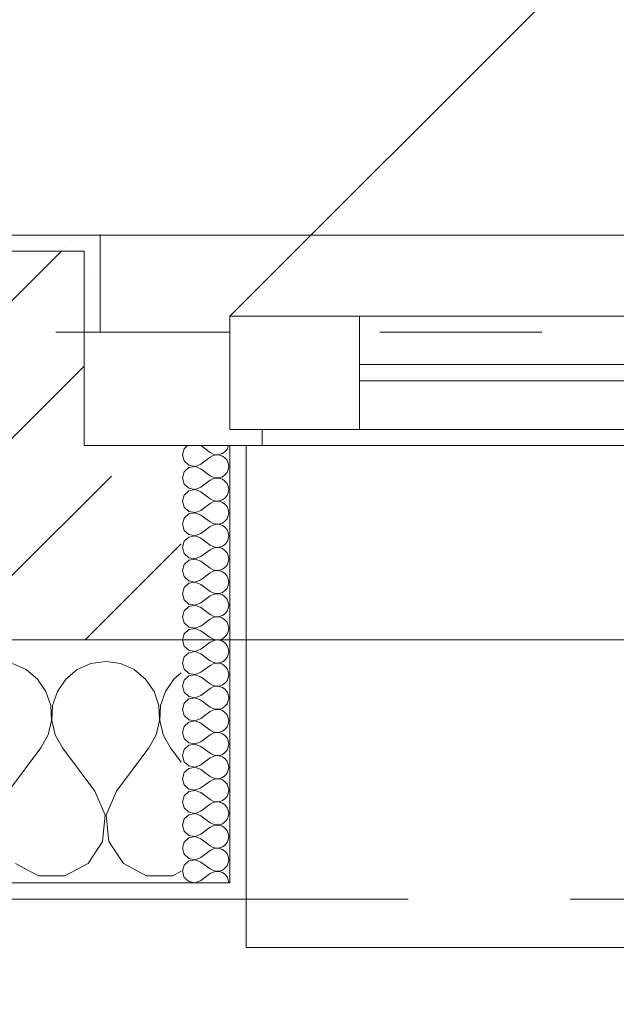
# Model space of a CAD drawing. Header units: metres. Extents: x -3.6 to 90.7, y -11.1 to 18.
# Tile 49 of 256: x 8.28 to 8.648, y -0.22 to 0.388. Entities that reach past the tile are written whole.
import ezdxf

# ---------------------------------------------------------------- set-up
doc = ezdxf.new("R2010")
doc.units = ezdxf.units.M
doc.header["$MEASUREMENT"] = 0
doc.linetypes.add('Strichlinie eng', pattern=[0.115, 0.075, -0.04])
doc.linetypes.add('Untersicht', pattern=[0.1, 0.075, -0.025])
for name, color, linetype in [('152 - Bemaßung_ Beschriftung.Ausbau', 7, 'Continuous'), ('603 - Struktur.Bodenplatte_ Decke Roh', 7, 'Continuous'), ('604 - Struktur.Wand Aussen', 7, 'Continuous'), ('650 - Abdeckung.Fußboden Aufbau', 7, 'Continuous'), ('Neubau_653 - Abdeckung.TB Verkofferung', 7, 'Continuous')]:
    doc.layers.add(name, color=color, linetype=linetype)
doc.styles.add('ERSTELLTER_STIL_2', font='txt')
doc.dimstyles.new('ERSTELLTER_STIL__1', dxfattribs={"dimtxt": 0.1, "dimasz": 0.0532, "dimexe": 0.18, "dimexo": 0.0625, "dimgap": 0, "dimtad": 1, "dimzin": 0, "dimdsep": 46, "dimtxsty": 'ERSTELLTER_STIL_2', "dimblk": 'ARROWHEAD_2', "dimblk1": 'ARROWHEAD_2', "dimblk2": 'ARROWHEAD_2', "dimcen": 0.09, "dimse1": 1, "dimse2": 1, "dimclrd": 7, "dimclre": 7, "dimclrt": 7, "dimazin": 0, "dimtfac": 1, "dimtdec": 4, "dimtmove": 0, "dimatfit": 3, "dimfxl": 1, "dimtolj": 1, "dimtzin": 0, "dimarcsym": 0})
doc.dimstyles.new('ERSTELLTER_STIL__2', dxfattribs={"dimtxt": 0.1, "dimasz": 0.0532, "dimexe": 0.18, "dimexo": 0.0625, "dimgap": 0, "dimtad": 1, "dimzin": 0, "dimdsep": 46, "dimtxsty": 'ERSTELLTER_STIL_2', "dimblk": 'ARROWHEAD_2', "dimblk1": 'ARROWHEAD_2', "dimblk2": 'ARROWHEAD_2', "dimcen": 0.09, "dimse1": 1, "dimse2": 1, "dimclrd": 7, "dimclre": 7, "dimclrt": 7, "dimazin": 0, "dimtfac": 1, "dimtdec": 4, "dimtmove": 2, "dimatfit": 3, "dimfxl": 1, "dimtolj": 1, "dimtzin": 0, "dimarcsym": 0})
doc.dimstyles.new('ERSTELLTER_STIL__3', dxfattribs={"dimtxt": 0.1, "dimasz": 0.0532, "dimexe": 0.18, "dimexo": 0.0625, "dimgap": 0, "dimtad": 1, "dimtih": 1, "dimtoh": 1, "dimzin": 0, "dimdsep": 46, "dimtxsty": 'ERSTELLTER_STIL_2', "dimblk": 'ARROWHEAD_2', "dimblk1": 'ARROWHEAD_2', "dimblk2": 'ARROWHEAD_2', "dimcen": 0.09, "dimse1": 1, "dimse2": 1, "dimclrd": 7, "dimclre": 7, "dimclrt": 7, "dimazin": 0, "dimtfac": 1, "dimtdec": 4, "dimtmove": 0, "dimatfit": 3, "dimfxl": 1, "dimtolj": 1, "dimtzin": 0, "dimarcsym": 0})
pattern_1 = [(0, (0, 0), (0, 0.0866025), [0, -0.05]), (0, (0.025, 0.0433), (0, 0.0866025), [0, -0.05])]
pattern_2 = [(45, (0, 0), (-0.01767767, 0.01767767), [0, -0.025])]

# ---------------------------------------------------------------- blocks, each defined once
blk = doc.blocks.new('*X74')
at = {"layer": '604 - Struktur.Wand Aussen', "color": 7, "linetype": 'Continuous', "lineweight": 5}
for p, q in [((8.28419, -0.01331), (8.27578, -0.0096)), ((8.32422, -0.0096), (8.31581, -0.01331)), ((8.33333, -0.00833), (8.32422, -0.0096)), ((8.34244, -0.0096), (8.33333, -0.00833)), ((8.35086, -0.01331), (8.34244, -0.0096)), ((8.29127, -0.01918), (8.28419, -0.01331)), ((8.31581, -0.01331), (8.30873, -0.01918)), ((8.35794, -0.01918), (8.35086, -0.01331)), ((8.38, -0.01536), (8.37539, -0.01918)), ((8.29648, -0.02676), (8.29127, -0.01918)), ((8.30873, -0.01918), (8.30352, -0.02676)), ((8.36315, -0.02676), (8.35794, -0.01918)), ((8.37539, -0.01918), (8.37019, -0.02676)), ((8.29942, -0.03547), (8.29648, -0.02676)), ((8.30352, -0.02676), (8.30058, -0.03547)), ((8.36609, -0.03547), (8.36315, -0.02676)), ((8.37019, -0.02676), (8.36725, -0.03547)), ((8.29987, -0.04466), (8.29942, -0.03547)), ((8.30058, -0.03547), (8.30013, -0.04466)), ((8.36653, -0.04466), (8.36609, -0.03547)), ((8.36725, -0.03547), (8.3668, -0.04466)), ((8.29778, -0.05362), (8.29987, -0.04466)), ((8.30013, -0.04466), (8.30222, -0.05362)), ((8.36445, -0.05362), (8.36653, -0.04466)), ((8.3668, -0.04466), (8.36888, -0.05362)), ((8.29333, -0.06167), (8.29778, -0.05362)), ((8.30222, -0.05362), (8.30667, -0.06167)), ((8.36, -0.06167), (8.36445, -0.05362)), ((8.36888, -0.05362), (8.37333, -0.06167)), ((8.27333, -0.08833), (8.29333, -0.06167)), ((8.32667, -0.08833), (8.30667, -0.06167)), ((8.34, -0.08833), (8.36, -0.06167)), ((8.38, -0.07056), (8.37333, -0.06167)), ((8.33295, -0.1033), (8.32667, -0.08833)), ((8.34, -0.08833), (8.33371, -0.1033)), ((8.33142, -0.11947), (8.33295, -0.1033)), ((8.33371, -0.1033), (8.33525, -0.11947)), ((8.32243, -0.13299), (8.33142, -0.11947)), ((8.33525, -0.11947), (8.34424, -0.13299)), ((8.27757, -0.13299), (8.29188, -0.14066)), ((8.30812, -0.14066), (8.32243, -0.13299)), ((8.34424, -0.13299), (8.35855, -0.14066)), ((8.37479, -0.14066), (8.38, -0.13787)), ((8.29188, -0.14066), (8.30812, -0.14066)), ((8.35855, -0.14066), (8.37479, -0.14066))]:
    blk.add_line(p, q, dxfattribs=at)
blk = doc.blocks.new('*X109')
at = {"layer": '604 - Struktur.Wand Aussen', "color": 7, "linetype": 'Continuous', "lineweight": 5}
for p, q in [((8.38178, 0.12304), (8.38071, 0.11929)), ((8.38392, 0.125), (8.38178, 0.12304)), ((8.39214, 0.125), (8.39786, 0.12071)), ((8.40696, 0.12116), (8.40822, 0.12267)), ((8.40822, 0.12267), (8.40901, 0.12448)), ((8.40901, 0.12448), (8.40909, 0.125)), ((8.38071, 0.11929), (8.38178, 0.11553)), ((8.38178, 0.11553), (8.38466, 0.1129)), ((8.39214, 0.11357), (8.39786, 0.11786)), ((8.39786, 0.12071), (8.39958, 0.11976)), ((8.39958, 0.11881), (8.39786, 0.11786)), ((8.39958, 0.11976), (8.4015, 0.11931)), ((8.4015, 0.11926), (8.39958, 0.11881)), ((8.4015, 0.11931), (8.40347, 0.11941)), ((8.40347, 0.11916), (8.4015, 0.11926)), ((8.40347, 0.11941), (8.40534, 0.12004)), ((8.40534, 0.11853), (8.40347, 0.11916)), ((8.40534, 0.12004), (8.40696, 0.12116)), ((8.40696, 0.11742), (8.40534, 0.11853)), ((8.40822, 0.1159), (8.40696, 0.11742)), ((8.40901, 0.11409), (8.40822, 0.1159)), ((8.38466, 0.11139), (8.38178, 0.10876)), ((8.38466, 0.1129), (8.3885, 0.11217)), ((8.3885, 0.11211), (8.38466, 0.11139)), ((8.3885, 0.11217), (8.39214, 0.11357)), ((8.39214, 0.11071), (8.3885, 0.11211)), ((8.39214, 0.11071), (8.39786, 0.10643)), ((8.40822, 0.10839), (8.40901, 0.11019)), ((8.40929, 0.11214), (8.40901, 0.11409)), ((8.40901, 0.11019), (8.40929, 0.11214)), ((8.38178, 0.10876), (8.38071, 0.105)), ((8.38071, 0.105), (8.38178, 0.10124)), ((8.39214, 0.09929), (8.39786, 0.10357)), ((8.39786, 0.10643), (8.39958, 0.10547)), ((8.39958, 0.10453), (8.39786, 0.10357)), ((8.39958, 0.10547), (8.4015, 0.10503)), ((8.4015, 0.10497), (8.39958, 0.10453)), ((8.4015, 0.10503), (8.40347, 0.10512)), ((8.40347, 0.10488), (8.4015, 0.10497)), ((8.40347, 0.10512), (8.40534, 0.10575)), ((8.40534, 0.10425), (8.40347, 0.10488)), ((8.40534, 0.10575), (8.40696, 0.10687)), ((8.40696, 0.10313), (8.40534, 0.10425)), ((8.40696, 0.10687), (8.40822, 0.10839)), ((8.38178, 0.10124), (8.38466, 0.09861)), ((8.38466, 0.09861), (8.3885, 0.09789)), ((8.3885, 0.09783), (8.38466, 0.0971)), ((8.3885, 0.09789), (8.39214, 0.09929)), ((8.39214, 0.09643), (8.3885, 0.09783)), ((8.40822, 0.10161), (8.40696, 0.10313)), ((8.40901, 0.09981), (8.40822, 0.10161)), ((8.40929, 0.09786), (8.40901, 0.09981)), ((8.40901, 0.09591), (8.40929, 0.09786)), ((8.38178, 0.09447), (8.38071, 0.09071)), ((8.38466, 0.0971), (8.38178, 0.09447)), ((8.39214, 0.09643), (8.39786, 0.09214)), ((8.39786, 0.09214), (8.39958, 0.09119)), ((8.40347, 0.09084), (8.40534, 0.09147)), ((8.40534, 0.09147), (8.40696, 0.09258)), ((8.40696, 0.09258), (8.40822, 0.0941)), ((8.40822, 0.0941), (8.40901, 0.09591)), ((8.38071, 0.09071), (8.38178, 0.08696)), ((8.38178, 0.08696), (8.38466, 0.08433)), ((8.39214, 0.085), (8.39786, 0.08929)), ((8.39958, 0.09024), (8.39786, 0.08929)), ((8.39958, 0.09119), (8.4015, 0.09074)), ((8.4015, 0.09069), (8.39958, 0.09024)), ((8.4015, 0.09074), (8.40347, 0.09084)), ((8.40347, 0.09059), (8.4015, 0.09069)), ((8.40534, 0.08996), (8.40347, 0.09059)), ((8.40696, 0.08884), (8.40534, 0.08996)), ((8.40822, 0.08733), (8.40696, 0.08884)), ((8.40901, 0.08552), (8.40822, 0.08733)), ((8.40929, 0.08357), (8.40901, 0.08552)), ((8.38178, 0.08018), (8.38071, 0.07643)), ((8.38466, 0.08282), (8.38178, 0.08018)), ((8.38466, 0.08433), (8.3885, 0.0836)), ((8.3885, 0.08354), (8.38466, 0.08282)), ((8.3885, 0.0836), (8.39214, 0.085)), ((8.39214, 0.08214), (8.3885, 0.08354)), ((8.39214, 0.08214), (8.39786, 0.07786)), ((8.40696, 0.0783), (8.40822, 0.07982)), ((8.40822, 0.07982), (8.40901, 0.08162)), ((8.40901, 0.08162), (8.40929, 0.08357)), ((8.38071, 0.07643), (8.38178, 0.07267)), ((8.39214, 0.07071), (8.39786, 0.075)), ((8.39786, 0.07786), (8.39958, 0.0769)), ((8.39958, 0.07595), (8.39786, 0.075)), ((8.39958, 0.0769), (8.4015, 0.07646)), ((8.4015, 0.0764), (8.39958, 0.07595)), ((8.4015, 0.07646), (8.40347, 0.07655)), ((8.40347, 0.0763), (8.4015, 0.0764)), ((8.40347, 0.07655), (8.40534, 0.07718)), ((8.40534, 0.07567), (8.40347, 0.0763)), ((8.40534, 0.07718), (8.40696, 0.0783)), ((8.40696, 0.07456), (8.40534, 0.07567)), ((8.40822, 0.07304), (8.40696, 0.07456)), ((8.40901, 0.07124), (8.40822, 0.07304)), ((8.38178, 0.07267), (8.38466, 0.07004)), ((8.38466, 0.06853), (8.38178, 0.0659)), ((8.38466, 0.07004), (8.3885, 0.06931)), ((8.3885, 0.06926), (8.38466, 0.06853)), ((8.3885, 0.06931), (8.39214, 0.07071)), ((8.39214, 0.06786), (8.3885, 0.06926)), ((8.39214, 0.06786), (8.39786, 0.06357)), ((8.40822, 0.06553), (8.40901, 0.06733)), ((8.40929, 0.06929), (8.40901, 0.07124)), ((8.40901, 0.06733), (8.40929, 0.06929)), ((8.38178, 0.0659), (8.38071, 0.06214)), ((8.38071, 0.06214), (8.38178, 0.05839)), ((8.39786, 0.06357), (8.39958, 0.06262)), ((8.39958, 0.06167), (8.39786, 0.06071)), ((8.39958, 0.06262), (8.4015, 0.06217)), ((8.4015, 0.06211), (8.39958, 0.06167)), ((8.4015, 0.06217), (8.40347, 0.06227)), ((8.40347, 0.06202), (8.4015, 0.06211)), ((8.40347, 0.06227), (8.40534, 0.0629)), ((8.40534, 0.06139), (8.40347, 0.06202)), ((8.40534, 0.0629), (8.40696, 0.06401)), ((8.40696, 0.06027), (8.40534, 0.06139)), ((8.40696, 0.06401), (8.40822, 0.06553)), ((8.38178, 0.05839), (8.38466, 0.05575)), ((8.38466, 0.05575), (8.3885, 0.05503)), ((8.3885, 0.05497), (8.38466, 0.05425)), ((8.3885, 0.05503), (8.39214, 0.05643)), ((8.39214, 0.05357), (8.3885, 0.05497)), ((8.39214, 0.05643), (8.39786, 0.06071)), ((8.40822, 0.05876), (8.40696, 0.06027)), ((8.40901, 0.05695), (8.40822, 0.05876)), ((8.40929, 0.055), (8.40901, 0.05695)), ((8.40901, 0.05305), (8.40929, 0.055)), ((8.38178, 0.05161), (8.38071, 0.04786)), ((8.38466, 0.05425), (8.38178, 0.05161)), ((8.39214, 0.05357), (8.39786, 0.04929)), ((8.39786, 0.04929), (8.39958, 0.04833)), ((8.40534, 0.04861), (8.40696, 0.04973)), ((8.40696, 0.04973), (8.40822, 0.05124)), ((8.40822, 0.05124), (8.40901, 0.05305)), ((8.38071, 0.04786), (8.38178, 0.0441)), ((8.38178, 0.0441), (8.38466, 0.04147)), ((8.39214, 0.04214), (8.39786, 0.04643)), ((8.39958, 0.04738), (8.39786, 0.04643)), ((8.39958, 0.04833), (8.4015, 0.04789)), ((8.4015, 0.04783), (8.39958, 0.04738)), ((8.4015, 0.04789), (8.40347, 0.04798)), ((8.40347, 0.04773), (8.4015, 0.04783)), ((8.40347, 0.04798), (8.40534, 0.04861)), ((8.40534, 0.0471), (8.40347, 0.04773)), ((8.40696, 0.04599), (8.40534, 0.0471)), ((8.40822, 0.04447), (8.40696, 0.04599)), ((8.40901, 0.04267), (8.40822, 0.04447)), ((8.40929, 0.04071), (8.40901, 0.04267)), ((8.38178, 0.03733), (8.38071, 0.03357)), ((8.38466, 0.03996), (8.38178, 0.03733)), ((8.38466, 0.04147), (8.3885, 0.04074)), ((8.3885, 0.04069), (8.38466, 0.03996)), ((8.3885, 0.04074), (8.39214, 0.04214)), ((8.39214, 0.03929), (8.3885, 0.04069)), ((8.39214, 0.03929), (8.39786, 0.035)), ((8.40696, 0.03544), (8.40822, 0.03696)), ((8.40822, 0.03696), (8.40901, 0.03876)), ((8.40901, 0.03876), (8.40929, 0.04071)), ((8.38071, 0.03357), (8.38178, 0.02982)), ((8.39214, 0.02786), (8.39786, 0.03214)), ((8.39786, 0.035), (8.39958, 0.03405)), ((8.39958, 0.0331), (8.39786, 0.03214)), ((8.39958, 0.03405), (8.4015, 0.0336)), ((8.4015, 0.03354), (8.39958, 0.0331)), ((8.4015, 0.0336), (8.40347, 0.0337)), ((8.40347, 0.03345), (8.4015, 0.03354)), ((8.40347, 0.0337), (8.40534, 0.03433)), ((8.40534, 0.03282), (8.40347, 0.03345)), ((8.40534, 0.03433), (8.40696, 0.03544)), ((8.40696, 0.0317), (8.40534, 0.03282)), ((8.40822, 0.03018), (8.40696, 0.0317)), ((8.38178, 0.02982), (8.38466, 0.02718)), ((8.38466, 0.02567), (8.38178, 0.02304)), ((8.38466, 0.02718), (8.3885, 0.02646)), ((8.3885, 0.0264), (8.38466, 0.02567)), ((8.3885, 0.02646), (8.39214, 0.02786)), ((8.39214, 0.025), (8.3885, 0.0264)), ((8.39214, 0.025), (8.39786, 0.02071)), ((8.40901, 0.02838), (8.40822, 0.03018)), ((8.40822, 0.02267), (8.40901, 0.02448)), ((8.40929, 0.02643), (8.40901, 0.02838)), ((8.40901, 0.02448), (8.40929, 0.02643)), ((8.38178, 0.02304), (8.38071, 0.01929)), ((8.38071, 0.01929), (8.38178, 0.01553)), ((8.39786, 0.02071), (8.39958, 0.01976)), ((8.39958, 0.01881), (8.39786, 0.01786)), ((8.39958, 0.01976), (8.4015, 0.01931)), ((8.4015, 0.01926), (8.39958, 0.01881)), ((8.4015, 0.01931), (8.40347, 0.01941)), ((8.40347, 0.01916), (8.4015, 0.01926)), ((8.40347, 0.01941), (8.40534, 0.02004)), ((8.40534, 0.01853), (8.40347, 0.01916)), ((8.40534, 0.02004), (8.40696, 0.02116)), ((8.40696, 0.01742), (8.40534, 0.01853)), ((8.40696, 0.02116), (8.40822, 0.02267)), ((8.38178, 0.01553), (8.38466, 0.0129)), ((8.38466, 0.0129), (8.3885, 0.01217)), ((8.3885, 0.01217), (8.39214, 0.01357)), ((8.39214, 0.01357), (8.39786, 0.01786)), ((8.40822, 0.0159), (8.40696, 0.01742)), ((8.40901, 0.01409), (8.40822, 0.0159)), ((8.40929, 0.01214), (8.40901, 0.01409)), ((8.38178, 0.00876), (8.38071, 0.005)), ((8.38466, 0.01139), (8.38178, 0.00876)), ((8.3885, 0.01211), (8.38466, 0.01139)), ((8.39214, 0.01071), (8.3885, 0.01211)), ((8.39214, 0.01071), (8.39786, 0.00643)), ((8.39786, 0.00643), (8.39958, 0.00547)), ((8.40534, 0.00575), (8.40696, 0.00687)), ((8.40696, 0.00687), (8.40822, 0.00839)), ((8.40822, 0.00839), (8.40901, 0.01019)), ((8.40901, 0.01019), (8.40929, 0.01214)), ((8.38071, 0.005), (8.38178, 0.00124)), ((8.38178, 0.00124), (8.38466, -0.00139)), ((8.39214, -0.00071), (8.39786, 0.00357)), ((8.39958, 0.00453), (8.39786, 0.00357)), ((8.39958, 0.00547), (8.4015, 0.00503)), ((8.4015, 0.00497), (8.39958, 0.00453)), ((8.4015, 0.00503), (8.40347, 0.00512)), ((8.40347, 0.00488), (8.4015, 0.00497)), ((8.40347, 0.00512), (8.40534, 0.00575)), ((8.40534, 0.00425), (8.40347, 0.00488)), ((8.40696, 0.00313), (8.40534, 0.00425)), ((8.40822, 0.00161), (8.40696, 0.00313)), ((8.40901, -0.00019), (8.40822, 0.00161)), ((8.38178, -0.00553), (8.38071, -0.00929)), ((8.38466, -0.0029), (8.38178, -0.00553)), ((8.38466, -0.00139), (8.3885, -0.00211)), ((8.3885, -0.00217), (8.38466, -0.0029)), ((8.3885, -0.00211), (8.39214, -0.00071)), ((8.39214, -0.00357), (8.3885, -0.00217)), ((8.39214, -0.00357), (8.39786, -0.00786)), ((8.40696, -0.00742), (8.40822, -0.0059)), ((8.40822, -0.0059), (8.40901, -0.00409)), ((8.40929, -0.00214), (8.40901, -0.00019)), ((8.40901, -0.00409), (8.40929, -0.00214)), ((8.38071, -0.00929), (8.38178, -0.01304)), ((8.39214, -0.015), (8.39786, -0.01071)), ((8.39786, -0.00786), (8.39958, -0.00881)), ((8.39958, -0.00976), (8.39786, -0.01071)), ((8.39958, -0.00881), (8.4015, -0.00926)), ((8.4015, -0.00931), (8.39958, -0.00976)), ((8.4015, -0.00926), (8.40347, -0.00916)), ((8.40347, -0.00941), (8.4015, -0.00931)), ((8.40347, -0.00916), (8.40534, -0.00853)), ((8.40534, -0.01004), (8.40347, -0.00941)), ((8.40534, -0.00853), (8.40696, -0.00742)), ((8.40696, -0.01116), (8.40534, -0.01004)), ((8.40822, -0.01267), (8.40696, -0.01116)), ((8.38178, -0.01304), (8.38466, -0.01567)), ((8.38466, -0.01718), (8.38178, -0.01982)), ((8.38466, -0.01567), (8.3885, -0.0164)), ((8.3885, -0.01646), (8.38466, -0.01718)), ((8.3885, -0.0164), (8.39214, -0.015)), ((8.39214, -0.01786), (8.3885, -0.01646)), ((8.39214, -0.01786), (8.39786, -0.02214)), ((8.40901, -0.01448), (8.40822, -0.01267)), ((8.40929, -0.01643), (8.40901, -0.01448)), ((8.40901, -0.01838), (8.40929, -0.01643)), ((8.38178, -0.01982), (8.38071, -0.02357)), ((8.38071, -0.02357), (8.38178, -0.02733)), ((8.39786, -0.02214), (8.39958, -0.0231)), ((8.39958, -0.02405), (8.39786, -0.025)), ((8.39958, -0.0231), (8.4015, -0.02354)), ((8.4015, -0.0236), (8.39958, -0.02405)), ((8.4015, -0.02354), (8.40347, -0.02345)), ((8.40347, -0.0237), (8.4015, -0.0236)), ((8.40347, -0.02345), (8.40534, -0.02282)), ((8.40534, -0.02433), (8.40347, -0.0237)), ((8.40534, -0.02282), (8.40696, -0.0217)), ((8.40696, -0.0217), (8.40822, -0.02018)), ((8.40822, -0.02018), (8.40901, -0.01838)), ((8.38178, -0.02733), (8.38466, -0.02996)), ((8.38466, -0.02996), (8.3885, -0.03069)), ((8.3885, -0.03069), (8.39214, -0.02929)), ((8.39214, -0.02929), (8.39786, -0.025)), ((8.40696, -0.02544), (8.40534, -0.02433)), ((8.40822, -0.02696), (8.40696, -0.02544)), ((8.40901, -0.02876), (8.40822, -0.02696)), ((8.40929, -0.03071), (8.40901, -0.02876)), ((8.38178, -0.0341), (8.38071, -0.03786)), ((8.38466, -0.03147), (8.38178, -0.0341)), ((8.3885, -0.03074), (8.38466, -0.03147)), ((8.39214, -0.03214), (8.3885, -0.03074)), ((8.39214, -0.03214), (8.39786, -0.03643)), ((8.39786, -0.03643), (8.39958, -0.03738)), ((8.40534, -0.0371), (8.40696, -0.03599)), ((8.40696, -0.03599), (8.40822, -0.03447)), ((8.40822, -0.03447), (8.40901, -0.03267)), ((8.40901, -0.03267), (8.40929, -0.03071)), ((8.38071, -0.03786), (8.38178, -0.04161)), ((8.38178, -0.04161), (8.38466, -0.04425)), ((8.39214, -0.04357), (8.39786, -0.03929)), ((8.39958, -0.03833), (8.39786, -0.03929)), ((8.39958, -0.03738), (8.4015, -0.03783)), ((8.4015, -0.03789), (8.39958, -0.03833)), ((8.4015, -0.03783), (8.40347, -0.03773)), ((8.40347, -0.03798), (8.4015, -0.03789)), ((8.40347, -0.03773), (8.40534, -0.0371)), ((8.40534, -0.03861), (8.40347, -0.03798)), ((8.40696, -0.03973), (8.40534, -0.03861)), ((8.40822, -0.04124), (8.40696, -0.03973)), ((8.40901, -0.04305), (8.40822, -0.04124)), ((8.38178, -0.04839), (8.38071, -0.05214)), ((8.38466, -0.04575), (8.38178, -0.04839)), ((8.38466, -0.04425), (8.3885, -0.04497)), ((8.3885, -0.04503), (8.38466, -0.04575)), ((8.3885, -0.04497), (8.39214, -0.04357)), ((8.39214, -0.04643), (8.3885, -0.04503)), ((8.39214, -0.04643), (8.39786, -0.05071)), ((8.40822, -0.04876), (8.40901, -0.04695)), ((8.40929, -0.045), (8.40901, -0.04305)), ((8.40901, -0.04695), (8.40929, -0.045)), ((8.38071, -0.05214), (8.38178, -0.0559)), ((8.39214, -0.05786), (8.39786, -0.05357)), ((8.39786, -0.05071), (8.39958, -0.05167)), ((8.39958, -0.05262), (8.39786, -0.05357)), ((8.39958, -0.05167), (8.4015, -0.05211)), ((8.4015, -0.05217), (8.39958, -0.05262)), ((8.4015, -0.05211), (8.40347, -0.05202)), ((8.40347, -0.05227), (8.4015, -0.05217)), ((8.40347, -0.05202), (8.40534, -0.05139)), ((8.40534, -0.0529), (8.40347, -0.05227)), ((8.40534, -0.05139), (8.40696, -0.05027)), ((8.40696, -0.05401), (8.40534, -0.0529)), ((8.40696, -0.05027), (8.40822, -0.04876)), ((8.40822, -0.05553), (8.40696, -0.05401)), ((8.38178, -0.0559), (8.38466, -0.05853)), ((8.38466, -0.06004), (8.38178, -0.06267)), ((8.38466, -0.05853), (8.3885, -0.05926)), ((8.3885, -0.05931), (8.38466, -0.06004)), ((8.3885, -0.05926), (8.39214, -0.05786)), ((8.39214, -0.06071), (8.3885, -0.05931)), ((8.39214, -0.06071), (8.39786, -0.065)), ((8.40901, -0.05733), (8.40822, -0.05553)), ((8.40929, -0.05929), (8.40901, -0.05733)), ((8.40901, -0.06124), (8.40929, -0.05929)), ((8.38178, -0.06267), (8.38071, -0.06643)), ((8.38071, -0.06643), (8.38178, -0.07018)), ((8.39786, -0.065), (8.39958, -0.06595)), ((8.39958, -0.06595), (8.4015, -0.0664)), ((8.4015, -0.06646), (8.39958, -0.0669)), ((8.4015, -0.0664), (8.40347, -0.0663)), ((8.40347, -0.06655), (8.4015, -0.06646)), ((8.40347, -0.0663), (8.40534, -0.06567)), ((8.40534, -0.06718), (8.40347, -0.06655)), ((8.40534, -0.06567), (8.40696, -0.06456)), ((8.40696, -0.06456), (8.40822, -0.06304)), ((8.40822, -0.06304), (8.40901, -0.06124)), ((8.38178, -0.07018), (8.38466, -0.07282)), ((8.38466, -0.07282), (8.3885, -0.07354)), ((8.3885, -0.07354), (8.39214, -0.07214)), ((8.39214, -0.07214), (8.39786, -0.06786)), ((8.39958, -0.0669), (8.39786, -0.06786)), ((8.40696, -0.0683), (8.40534, -0.06718)), ((8.40822, -0.06982), (8.40696, -0.0683)), ((8.40901, -0.07162), (8.40822, -0.06982)), ((8.40929, -0.07357), (8.40901, -0.07162)), ((8.38178, -0.07696), (8.38071, -0.08071)), ((8.38466, -0.07433), (8.38178, -0.07696)), ((8.3885, -0.0736), (8.38466, -0.07433)), ((8.39214, -0.075), (8.3885, -0.0736)), ((8.39214, -0.075), (8.39786, -0.07929)), ((8.40534, -0.07996), (8.40696, -0.07884)), ((8.40696, -0.07884), (8.40822, -0.07733)), ((8.40822, -0.07733), (8.40901, -0.07552)), ((8.40901, -0.07552), (8.40929, -0.07357)), ((8.38071, -0.08071), (8.38178, -0.08447)), ((8.38178, -0.08447), (8.38466, -0.0871)), ((8.39214, -0.08643), (8.39786, -0.08214)), ((8.39786, -0.07929), (8.39958, -0.08024)), ((8.39958, -0.08119), (8.39786, -0.08214)), ((8.39958, -0.08024), (8.4015, -0.08069)), ((8.4015, -0.08074), (8.39958, -0.08119)), ((8.4015, -0.08069), (8.40347, -0.08059)), ((8.40347, -0.08084), (8.4015, -0.08074)), ((8.40347, -0.08059), (8.40534, -0.07996)), ((8.40534, -0.08147), (8.40347, -0.08084)), ((8.40696, -0.08258), (8.40534, -0.08147)), ((8.40822, -0.0841), (8.40696, -0.08258)), ((8.40901, -0.08591), (8.40822, -0.0841)), ((8.38466, -0.08861), (8.38178, -0.09124)), ((8.38466, -0.0871), (8.3885, -0.08783)), ((8.3885, -0.08789), (8.38466, -0.08861)), ((8.3885, -0.08783), (8.39214, -0.08643)), ((8.39214, -0.08929), (8.3885, -0.08789)), ((8.39214, -0.08929), (8.39786, -0.09357)), ((8.40822, -0.09161), (8.40901, -0.08981)), ((8.40929, -0.08786), (8.40901, -0.08591)), ((8.40901, -0.08981), (8.40929, -0.08786)), ((8.38178, -0.09124), (8.38071, -0.095)), ((8.38071, -0.095), (8.38178, -0.09876)), ((8.39214, -0.10071), (8.39786, -0.09643)), ((8.39786, -0.09357), (8.39958, -0.09453)), ((8.39958, -0.09547), (8.39786, -0.09643)), ((8.39958, -0.09453), (8.4015, -0.09497)), ((8.4015, -0.09503), (8.39958, -0.09547)), ((8.4015, -0.09497), (8.40347, -0.09488)), ((8.40347, -0.09512), (8.4015, -0.09503)), ((8.40347, -0.09488), (8.40534, -0.09425)), ((8.40534, -0.09575), (8.40347, -0.09512)), ((8.40534, -0.09425), (8.40696, -0.09313)), ((8.40696, -0.09687), (8.40534, -0.09575)), ((8.40696, -0.09313), (8.40822, -0.09161)), ((8.40822, -0.09839), (8.40696, -0.09687)), ((8.38178, -0.09876), (8.38466, -0.10139)), ((8.38466, -0.1029), (8.38178, -0.10553)), ((8.38466, -0.10139), (8.3885, -0.10211)), ((8.3885, -0.10217), (8.38466, -0.1029)), ((8.3885, -0.10211), (8.39214, -0.10071)), ((8.39214, -0.10357), (8.3885, -0.10217)), ((8.40901, -0.10019), (8.40822, -0.09839)), ((8.40929, -0.10214), (8.40901, -0.10019)), ((8.40901, -0.10409), (8.40929, -0.10214)), ((8.38178, -0.10553), (8.38071, -0.10929)), ((8.38071, -0.10929), (8.38178, -0.11304)), ((8.39214, -0.10357), (8.39786, -0.10786)), ((8.39786, -0.10786), (8.39958, -0.10881)), ((8.39958, -0.10881), (8.4015, -0.10926)), ((8.4015, -0.10931), (8.39958, -0.10976)), ((8.4015, -0.10926), (8.40347, -0.10916)), ((8.40347, -0.10941), (8.4015, -0.10931)), ((8.40347, -0.10916), (8.40534, -0.10853)), ((8.40534, -0.11004), (8.40347, -0.10941)), ((8.40534, -0.10853), (8.40696, -0.10742)), ((8.40696, -0.10742), (8.40822, -0.1059)), ((8.40822, -0.1059), (8.40901, -0.10409)), ((8.38178, -0.11304), (8.38466, -0.11567)), ((8.3885, -0.1164), (8.39214, -0.115)), ((8.39214, -0.115), (8.39786, -0.11071)), ((8.39958, -0.10976), (8.39786, -0.11071)), ((8.40696, -0.11116), (8.40534, -0.11004)), ((8.40822, -0.11267), (8.40696, -0.11116)), ((8.40901, -0.11448), (8.40822, -0.11267)), ((8.40929, -0.11643), (8.40901, -0.11448)), ((8.38178, -0.11982), (8.38071, -0.12357)), ((8.38466, -0.11718), (8.38178, -0.11982)), ((8.38466, -0.11567), (8.3885, -0.1164)), ((8.3885, -0.11646), (8.38466, -0.11718)), ((8.39214, -0.11786), (8.3885, -0.11646)), ((8.39214, -0.11786), (8.39786, -0.12214)), ((8.40696, -0.1217), (8.40822, -0.12018)), ((8.40822, -0.12018), (8.40901, -0.11838)), ((8.40901, -0.11838), (8.40929, -0.11643)), ((8.38071, -0.12357), (8.38178, -0.12733)), ((8.38178, -0.12733), (8.38466, -0.12996)), ((8.39214, -0.12929), (8.39786, -0.125)), ((8.39786, -0.12214), (8.39958, -0.1231)), ((8.39958, -0.12405), (8.39786, -0.125)), ((8.39958, -0.1231), (8.4015, -0.12354)), ((8.4015, -0.1236), (8.39958, -0.12405)), ((8.4015, -0.12354), (8.40347, -0.12345)), ((8.40347, -0.1237), (8.4015, -0.1236)), ((8.40347, -0.12345), (8.40534, -0.12282)), ((8.40534, -0.12433), (8.40347, -0.1237)), ((8.40534, -0.12282), (8.40696, -0.1217)), ((8.40696, -0.12544), (8.40534, -0.12433)), ((8.40822, -0.12696), (8.40696, -0.12544)), ((8.40901, -0.12876), (8.40822, -0.12696)), ((8.38466, -0.13147), (8.38178, -0.1341)), ((8.38466, -0.12996), (8.3885, -0.13069)), ((8.3885, -0.13074), (8.38466, -0.13147)), ((8.3885, -0.13069), (8.39214, -0.12929)), ((8.39214, -0.13214), (8.3885, -0.13074)), ((8.39214, -0.13214), (8.39786, -0.13643)), ((8.40822, -0.13447), (8.40901, -0.13267)), ((8.40929, -0.13071), (8.40901, -0.12876)), ((8.40901, -0.13267), (8.40929, -0.13071)), ((8.38178, -0.1341), (8.38071, -0.13786)), ((8.38071, -0.13786), (8.38178, -0.14161)), ((8.39214, -0.14357), (8.39786, -0.13929)), ((8.39786, -0.13643), (8.39958, -0.13738)), ((8.39958, -0.13833), (8.39786, -0.13929)), ((8.39958, -0.13738), (8.4015, -0.13783)), ((8.4015, -0.13789), (8.39958, -0.13833)), ((8.4015, -0.13783), (8.40347, -0.13773)), ((8.40347, -0.13798), (8.4015, -0.13789)), ((8.40347, -0.13773), (8.40534, -0.1371)), ((8.40534, -0.13861), (8.40347, -0.13798)), ((8.40534, -0.1371), (8.40696, -0.13599)), ((8.40696, -0.13973), (8.40534, -0.13861)), ((8.40696, -0.13599), (8.40822, -0.13447)), ((8.40822, -0.14124), (8.40696, -0.13973)), ((8.38178, -0.14161), (8.38466, -0.14425)), ((8.38466, -0.14425), (8.3885, -0.14497)), ((8.3885, -0.14497), (8.39214, -0.14357)), ((8.40901, -0.14305), (8.40822, -0.14124)), ((8.40929, -0.145), (8.40901, -0.14305))]:
    blk.add_line(p, q, dxfattribs=at)
blk = doc.blocks.new('*D352')
at = {"layer": '152 - Bemaßung_ Beschriftung.Ausbau', "color": 7, "linetype": 'Continuous', "lineweight": 5}
for p, q in [((-1.71, 0.02521), (-1.64, -0.01521)), ((-1.675, -0.145), (-1.675, 0.005)), ((-1.71, -0.12479), (-1.64, -0.16521)), ((-1.6225, -0.145), (-1.7275, -0.145)), ((-1.675, -0.17923), (-1.675, -0.145))]:
    blk.add_line(p, q, dxfattribs=at)
at = {"layer": '152 - Bemaßung_ Beschriftung.Ausbau', "color": 7, "lineweight": 5, "insert": (-1.68664, -0.14589), "char_height": 0.1, "attachment_point": 7, "rotation": 90, "style": 'ERSTELLTER_STIL_2'}
blk.add_mtext('\\A1;{\\pql;\\fArial|b0|i0|c0|p38;15}', dxfattribs=at)
blk = doc.blocks.new('ARROWHEAD_2')
at = {"color": 0, "linetype": 'Continuous', "lineweight": 0}
for p, q in [((-0.378, -0.655), (0.378, 0.655)), ((0, 0), (-1, 0))]:
    blk.add_line(p, q, dxfattribs=at)
blk = doc.blocks.new('*D353')
at = {"layer": '152 - Bemaßung_ Beschriftung.Ausbau', "color": 7, "linetype": 'Continuous', "lineweight": 5}
for p, q in [((-1.71, 0.02521), (-1.64, -0.01521)), ((-1.675, -0.145), (-1.675, 0.005))]:
    blk.add_line(p, q, dxfattribs=at)
blk = doc.blocks.new('*D362')
at = {"layer": '152 - Bemaßung_ Beschriftung.Ausbau', "color": 7, "linetype": 'Continuous', "lineweight": 5}
for p, q in [((-2.21, 0.02521), (-2.14, -0.01521)), ((-2.175, -0.145), (-2.175, 0.005)), ((-2.21, -0.12479), (-2.14, -0.16521)), ((-2.1225, -0.145), (-2.2275, -0.145)), ((-2.175, -0.17923), (-2.175, -0.145))]:
    blk.add_line(p, q, dxfattribs=at)
at = {"layer": '152 - Bemaßung_ Beschriftung.Ausbau', "color": 7, "lineweight": 5, "insert": (-2.1845, -0.14511), "char_height": 0.1, "attachment_point": 7, "rotation": 90, "style": 'ERSTELLTER_STIL_2'}
blk.add_mtext('\\A1;{\\pql;\\fArial|b0|i0|c0|p38;15}', dxfattribs=at)
blk = doc.blocks.new('*D363')
at = {"layer": '152 - Bemaßung_ Beschriftung.Ausbau', "color": 7, "linetype": 'Continuous', "lineweight": 5}
for p, q in [((-2.21, 0.27019), (-2.14, 0.22978)), ((-2.14, 0.22479), (-2.21, 0.26521)), ((-2.1225, 0.245), (-2.2275, 0.245)), ((-2.175, 0.005), (-2.175, 0.245)), ((-2.21, 0.02521), (-2.14, -0.01521)), ((-2.1225, 0.005), (-2.2275, 0.005)), ((-2.175, -0.145), (-2.175, 0.005))]:
    blk.add_line(p, q, dxfattribs=at)
at = {"layer": '152 - Bemaßung_ Beschriftung.Ausbau', "color": 7, "lineweight": 5, "insert": (-2.195, 0.04911), "char_height": 0.1, "attachment_point": 7, "rotation": 90, "style": 'ERSTELLTER_STIL_2'}
blk.add_mtext('\\A1;{\\pql;\\fArial|b0|i0|c0|p38;24}', dxfattribs=at)
blk = doc.blocks.new('*D381')
at = {"layer": '152 - Bemaßung_ Beschriftung.Ausbau', "color": 7, "linetype": 'Continuous', "lineweight": 5}
for p, q in [((7.12, -4.1125), (7.12, -4.0075)), ((8.32, -4.1125), (8.32, -4.0075)), ((7.14021, -4.025), (7.09979, -4.095)), ((8.34021, -4.025), (8.29979, -4.095)), ((4.72, -4.06), (7.12, -4.06)), ((7.12, -4.06), (8.32, -4.06)), ((8.32, -4.06), (10.72, -4.06))]:
    blk.add_line(p, q, dxfattribs=at)
at = {"layer": '152 - Bemaßung_ Beschriftung.Ausbau', "color": 7, "lineweight": 5, "insert": (7.58697, -4.04), "char_height": 0.1, "attachment_point": 7, "style": 'ERSTELLTER_STIL_2'}
blk.add_mtext('\\A1;{\\pql;\\fArial|b0|i0|c0|p38;1,20}', dxfattribs=at)
blk = doc.blocks.new('*D382')
at = {"layer": '152 - Bemaßung_ Beschriftung.Ausbau', "color": 7, "linetype": 'Continuous', "lineweight": 5}
for p, q in [((8.34021, -4.025), (8.29979, -4.095)), ((10.74021, -4.025), (10.69979, -4.095)), ((8.32, -4.06), (10.72, -4.06))]:
    blk.add_line(p, q, dxfattribs=at)
at = {"layer": '152 - Bemaßung_ Beschriftung.Ausbau', "color": 7, "lineweight": 5, "char_height": 0.1, "attachment_point": 7, "style": 'ERSTELLTER_STIL_2'}
for s, insert in [('\\A1;{\\pql;\\fArial|b0|i0|c0|p38;2,40}', (9.38697, -4.04)), ('\\A1;{\\pql;\\fArial|b0|i0|c0|p38;2,01}', (9.38697, -4.18))]:
    blk.add_mtext(s, dxfattribs=dict(at, insert=insert))
blk = doc.blocks.new('*D383')
at = {"layer": '152 - Bemaßung_ Beschriftung.Ausbau', "color": 7, "linetype": 'Continuous', "lineweight": 5}
for p, q in [((10.72, -4.1125), (10.72, -4.0075)), ((11.92, -4.1125), (11.92, -4.0075)), ((10.74021, -4.025), (10.69979, -4.095)), ((11.94021, -4.025), (11.89979, -4.095)), ((8.32, -4.06), (10.72, -4.06)), ((10.72, -4.06), (11.92, -4.06)), ((11.92, -4.06), (14.32, -4.06))]:
    blk.add_line(p, q, dxfattribs=at)
at = {"layer": '152 - Bemaßung_ Beschriftung.Ausbau', "color": 7, "lineweight": 5, "insert": (11.18697, -4.04), "char_height": 0.1, "attachment_point": 7, "style": 'ERSTELLTER_STIL_2'}
blk.add_mtext('\\A1;{\\pql;\\fArial|b0|i0|c0|p38;1,20}', dxfattribs=at)
blk = doc.blocks.new('*D422')
at = {"layer": '152 - Bemaßung_ Beschriftung.Ausbau', "color": 7, "linetype": 'Continuous', "lineweight": 5}
for p, q in [((7.81, -4.6125), (7.81, -4.5075)), ((7.83021, -4.525), (7.78979, -4.595)), ((11.29021, -4.525), (11.24979, -4.595)), ((7.81, -4.56), (11.27, -4.56))]:
    blk.add_line(p, q, dxfattribs=at)
at = {"layer": '152 - Bemaßung_ Beschriftung.Ausbau', "color": 7, "lineweight": 5, "char_height": 0.1, "attachment_point": 7, "style": 'ERSTELLTER_STIL_2'}
for s, insert in [('\\A1;{\\pql;\\fArial|b0|i0|c0|p38;3,46}', (9.33108, -4.54)), ('\\A1;{\\pql;\\fArial|b0|i0|c0|p38;15}', (11.098, -4.54))]:
    blk.add_mtext(s, dxfattribs=dict(at, insert=insert))
blk = doc.blocks.new('*D423')
at = {"layer": '152 - Bemaßung_ Beschriftung.Ausbau', "color": 7, "linetype": 'Continuous', "lineweight": 5}
for p, q in [((11.27, -4.6125), (11.27, -4.5075)), ((11.42, -4.6125), (11.42, -4.5075)), ((11.29021, -4.525), (11.24979, -4.595)), ((11.44021, -4.525), (11.39979, -4.595)), ((7.81, -4.56), (11.27, -4.56)), ((11.27, -4.56), (11.42, -4.56))]:
    blk.add_line(p, q, dxfattribs=at)
blk = doc.blocks.new('*D461')
at = {"layer": '152 - Bemaßung_ Beschriftung.Ausbau', "color": 7, "linetype": 'Continuous', "lineweight": 5}
for p, q in [((7.87999, -5.1125), (7.87999, -5.0075)), ((11.17999, -5.1125), (11.17999, -5.0075)), ((7.9002, -5.025), (7.85978, -5.095)), ((11.2002, -5.025), (11.15978, -5.095)), ((7.57999, -5.06), (7.87999, -5.06)), ((7.87999, -5.06), (11.17999, -5.06)), ((11.17999, -5.06), (11.47999, -5.06))]:
    blk.add_line(p, q, dxfattribs=at)
at = {"layer": '152 - Bemaßung_ Beschriftung.Ausbau', "color": 7, "lineweight": 5, "insert": (9.39696, -5.04), "char_height": 0.1, "attachment_point": 7, "style": 'ERSTELLTER_STIL_2'}
blk.add_mtext('\\A1;{\\pql;\\fArial|b0|i0|c0|p38;3,30}', dxfattribs=at)
blk = doc.blocks.new('*D494')
at = {"layer": '152 - Bemaßung_ Beschriftung.Ausbau', "color": 7, "linetype": 'Continuous', "lineweight": 5}
for p, q in [((-0.165, -5.6125), (-0.165, -5.5075)), ((62.42503, -5.6125), (62.42503, -5.5075)), ((-0.14479, -5.525), (-0.18521, -5.595)), ((62.40482, -5.595), (62.44523, -5.525)), ((-0.19923, -5.56), (-0.165, -5.56)), ((-0.165, -5.56), (62.42503, -5.56)), ((62.42503, -5.56), (62.45926, -5.56))]:
    blk.add_line(p, q, dxfattribs=at)
at = {"layer": '152 - Bemaßung_ Beschriftung.Ausbau', "color": 7, "lineweight": 5, "insert": (30.95904, -5.54), "char_height": 0.1, "attachment_point": 7, "style": 'ERSTELLTER_STIL_2'}
blk.add_mtext('\\A1;{\\pql;\\fArial|b0|i0|c0|p38;62,59}', dxfattribs=at)

msp = doc.modelspace()

# ---------------------------------------------------------------- hatches: boundary and pattern name
at = {"layer": '604 - Struktur.Wand Aussen', "linetype": 'Continuous', "lineweight": 0, "true_color": 0x000000}
h = msp.add_hatch(dxfattribs=at)
h.set_pattern_fill('Gips_0001', color=18, style=0, pattern_type=2)
h.set_pattern_definition(pattern_2)
h.paths.add_polyline_path([(7.88999, 0.245), (8.32, 0.245), (8.32, 0.255), (7.88999, 0.255)])
h = msp.add_hatch(dxfattribs=at)
h.set_pattern_fill('Gips_0001', color=18, style=0, pattern_type=2)
h.set_pattern_definition(pattern_2)
h.paths.add_polyline_path([(8.32, 0.255), (8.32, 0.195), (8.33, 0.195), (8.33, 0.255)])
h = msp.add_hatch(dxfattribs=at)
h.set_pattern_fill('Beton__Stahlbeton_0001', color=18, style=0, pattern_type=2)
h.set_pattern_definition([(45, (0, 0), (-0.0848528, 0.0848528), []), (45, (-0.04243, 0.04243), (-0.0848528, 0.0848528), [0.09, -0.03])])
h.paths.add_polyline_path([(7.12, 0.125), (7.06, 0.125), (7.06, 0.005), (8.38, 0.005), (8.38, 0.125), (8.32, 0.125), (8.32, 0.195), (8.32, 0.245), (7.12, 0.245), (7.12, 0.195)])
h = msp.add_hatch(dxfattribs=at)
h.set_pattern_fill('Verputz_0001', color=18, style=0, pattern_type=2)
h.set_pattern_definition(pattern_1)
h.paths.add_polyline_path([(8.41, -0.155), (8.42, -0.155), (8.42, 0.125), (8.41, 0.125)])
h = msp.add_hatch(dxfattribs=at)
h.set_pattern_fill('Verputz_0001', color=18, style=0, pattern_type=2)
h.set_pattern_definition(pattern_1)
h.paths.add_polyline_path([(7.03, -0.155), (8.41, -0.155), (8.41, -0.145), (7.03, -0.145)])

# ---------------------------------------------------------------- linework, layer by layer
at = {"layer": '603 - Struktur.Bodenplatte_ Decke Roh', "color": 7, "linetype": 'Continuous', "lineweight": 18, "flags": 128}
msp.add_lwpolyline([(47.47999, 13.695), (14.77999, 13.695), (14.77999, 13.455), (14.77999, 12.99998), (14.84, 12.99998), (14.84, 8.58498), (13.03, 8.58498), (13.03, 8.72498), (11.41, 8.72498), (11.41, 12.99998), (11.47999, 12.99998), (11.47999, 13.455), (11.47999, 13.695), (-0.015, 13.695), (-0.015, 0.005), (62.27503, 0.005)], dxfattribs=at)
at = {"layer": '604 - Struktur.Wand Aussen', "color": 7, "linetype": 'Continuous', "lineweight": 9}
for p, q in [((8.41, 0.205), (8.82719, 0.62219)), ((8.33, 0.255), (10.71, 0.255)), ((8.42, -0.155), (8.42, -0.185)), ((8.42, -0.185), (10.62, -0.185))]:
    msp.add_line(p, q, dxfattribs=at)
at = {"layer": '604 - Struktur.Wand Aussen', "color": 7, "linetype": 'Continuous', "lineweight": 5}
for p, q in [((8.32, 0.255), (8.33, 0.255)), ((8.33, 0.245), (8.33, 0.255)), ((8.33, 0.245), (8.33, 0.255)), ((8.33, 0.195), (8.33, 0.245)), ((8.33, 0.195), (8.33, 0.245)), ((8.32, 0.195), (8.33, 0.195)), ((8.32, 0.195), (8.33, 0.195)), ((8.32, 0.195), (8.33, 0.195)), ((8.38, 0.125), (8.41, 0.125)), ((8.38, 0.125), (8.41, 0.125)), ((8.38, 0.125), (8.41, 0.125)), ((8.41, 0.125), (8.42, 0.125)), ((8.41, 0.125), (8.41, -0.145)), ((8.41, -0.145), (8.41, 0.125)), ((8.41, 0.125), (8.42, 0.125)), ((8.41, 0.125), (8.42, 0.125)), ((8.42, 0.005), (8.42, 0.125)), ((8.42, 0.005), (8.42, 0.125)), ((8.42, -0.005), (8.42, 0.005)), ((8.42, -0.005), (8.42, 0.005)), ((8.42, -0.145), (8.42, -0.005)), ((8.42, -0.145), (8.42, -0.005)), ((7.06, -0.145), (8.38, -0.145)), ((8.38, -0.145), (8.41, -0.145)), ((8.42, -0.155), (8.42, -0.145)), ((8.42, -0.155), (8.42, -0.145)), ((8.41, -0.155), (8.42, -0.155))]:
    msp.add_line(p, q, dxfattribs=at)
at = {"layer": '604 - Struktur.Wand Aussen', "color": 7, "linetype": 'Strichlinie eng', "lineweight": 9}
for p, q in [((8.33, 0.255), (10.71, 0.255)), ((8.42, -0.155), (10.62, -0.155))]:
    msp.add_line(p, q, dxfattribs=at)
at = {"layer": '604 - Struktur.Wand Aussen', "color": 7, "linetype": 'Continuous', "lineweight": 13}
for p, q in [((8.32, 0.245), (7.12, 0.245)), ((8.32, 0.245), (8.32, 0.195)), ((8.41, 0.135), (8.41, 0.205)), ((8.41, 0.205), (8.49, 0.205)), ((8.49, 0.205), (8.92, 0.205)), ((8.49, 0.205), (8.49, 0.135)), ((8.32, 0.125), (8.32, 0.195)), ((8.32, 0.195), (8.41, 0.195)), ((8.32, 0.125), (8.32, 0.195)), ((8.32, 0.125), (8.32, 0.195)), ((8.41, 0.195), (8.41, 0.135)), ((8.49, 0.175), (8.92, 0.175)), ((8.92, 0.165), (8.49, 0.165)), ((8.41, 0.135), (8.43, 0.135)), ((8.49, 0.135), (8.41, 0.135)), ((8.43, 0.135), (8.43, 0.125)), ((8.92, 0.135), (8.49, 0.135)), ((8.32, 0.125), (8.38, 0.125)), ((8.43, 0.125), (8.32, 0.125)), ((8.32, 0.125), (8.38, 0.125)), ((8.32, 0.125), (8.38, 0.125)), ((8.98, 0.125), (8.43, 0.125)), ((7.06, 0.005), (8.38, 0.005))]:
    msp.add_line(p, q, dxfattribs=at)
at = {"layer": '604 - Struktur.Wand Aussen', "color": 7, "linetype": 'Continuous', "lineweight": 5, "flags": 128}
for points in [[(8.32, 0.255), (7.88999, 0.255)], [(7.03, -0.155), (8.41, -0.155)]]:
    msp.add_lwpolyline(points, dxfattribs=at)
at = {"layer": '604 - Struktur.Wand Aussen', "color": 7, "linetype": 'Continuous', "lineweight": 9}
msp.add_point((8.33, 0.255), dxfattribs=at)
at = {"layer": '650 - Abdeckung.Fußboden Aufbau', "color": 7, "linetype": 'Continuous', "lineweight": 13, "flags": 128}
msp.add_lwpolyline([(7.80999, 5.18998), (7.80999, 0.70998), (7.88999, 0.70998), (7.88999, 0.255), (11.16999, 0.255), (11.16999, 0.70998), (11.27, 0.70998), (11.27, 5.18998), (11.16999, 5.18998), (11.16999, 5.805), (10.06997, 5.805)], dxfattribs=at)
at = {"layer": 'Neubau_653 - Abdeckung.TB Verkofferung', "color": 1, "linetype": 'Untersicht', "lineweight": 9}
msp.add_line((0.70249, 0.19498), (29.26, 0.19498), dxfattribs=at)

# ---------------------------------------------------------------- block references
at = {"layer": '604 - Struktur.Wand Aussen', "color": 7, "lineweight": 18}
for name in ['*X109', '*X74']:
    msp.add_blockref(name, (0, 0), dxfattribs=at)

# ---------------------------------------------------------------- dimensions: what is measured, and where the dimension line sits
at = {"layer": '152 - Bemaßung_ Beschriftung.Ausbau', "color": 7, "linetype": 'Continuous', "lineweight": 5}
for base, p1, p2, picture, middle in [((11.27, -4.56), (7.81, 2.94998), (11.27, 2.94998), '*D422', (9.46097, -4.49)), ((11.42, -4.56), (11.27, 2.94998), (11.42, 2.94998), '*D423', (11.17423, -4.49)), ((11.17999, -5.06), (7.87999, 0.69998), (11.17999, 0.69998), '*D461', (9.52684, -4.99)), ((8.32, -4.06), (7.12, 0.125), (8.32, 0.125), '*D381', (7.71685, -3.99)), ((10.72, -4.06), (8.32, 0.125), (10.72, 0.125), '*D382', (9.51685, -3.99)), ((11.92, -4.06), (10.72, 0.125), (11.92, 0.125), '*D383', (11.31685, -3.99)), ((62.42503, -5.56), (-0.165, -0.145), (62.42503, -0.145), '*D494', (31.12704, -5.49))]:
    dim = msp.add_linear_dim(base=base, p1=p1, p2=p2, dimstyle='ERSTELLTER_STIL__3', dxfattribs=at)
    dim.commit()
    dim.dimension.update_dxf_attribs({"geometry": picture, "text_midpoint": middle, "dimtype": 160})
for base, p1, p2, dimstyle, picture, middle in [((-2.175, 0.245), (62.27503, 0.005), (0.68999, 0.245), 'ERSTELLTER_STIL__1', '*D363', (-2.245, 0.12535)), ((-2.175, 0.005), (-0.165, -0.145), (62.27503, 0.005), 'ERSTELLTER_STIL__2', '*D362', (-2.2345, -0.06888)), ((-1.675, 0.005), (-0.165, -0.145), (62.27503, 0.005), 'ERSTELLTER_STIL__2', '*D352', (-1.73664, -0.06965)), ((-1.675, 0.005), (62.275025, 0.005), (-0.015, 0.005), 'ERSTELLTER_STIL__1', '*D353', (-1.7450000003, 0.001853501))]:
    dim = msp.add_linear_dim(base=base, p1=p1, p2=p2, angle=90, dimstyle=dimstyle, dxfattribs=at)
    dim.commit()
    dim.dimension.update_dxf_attribs({"geometry": picture, "text_midpoint": middle, "dimtype": 160, "text_rotation": 90})

doc.saveas('drawing.dxf')
